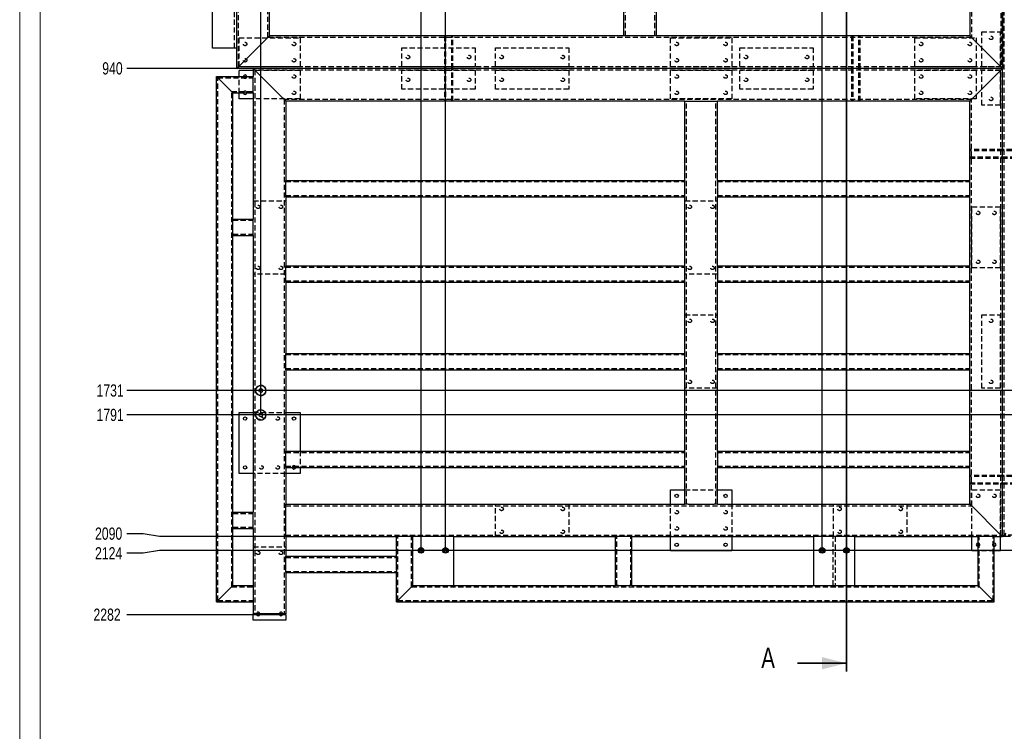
# Model space of a CAD drawing. Header units: millimetres. Extents: x 0 to 841, y 0 to 594.
# Tile 14 of 24: x 0 to 242, y 297 to 472. Entities that reach past the tile are written whole.
import ezdxf

# ---------------------------------------------------------------- set-up
doc = ezdxf.new("R2010")
doc.units = ezdxf.units.MM
doc.header["$PDSIZE"] = -1
doc.linetypes.add('HIDDEN', pattern=[1.905, 1.27, -0.635])
for name, color, linetype in [('COTES', 1, 'Continuous'), ('TRAIT-FINS', 9, 'Continuous'), ('TRAIT-TIRET', 2, 'HIDDEN')]:
    doc.layers.add(name, color=color, linetype=linetype)
doc.layers.add('TRAIT-FORT', color=4, linetype='Continuous', lineweight=25)
doc.styles.add('SLDTEXTSTYLE0', font='TXT', dxfattribs={"width": 0.75})
doc.dimstyles.new('SLDDIMSTYLE1', dxfattribs={"dimtxt": 3, "dimasz": 2, "dimexe": 0, "dimexo": 0.0625, "dimgap": 0.75, "dimtad": 0, "dimtih": 1, "dimtoh": 1, "dimdec": 0, "dimlfac": 10, "dimrnd": 1e-09, "dimzin": 12, "dimdsep": 46, "dimtxsty": 'SLDTEXTSTYLE0', "dimsah": 1, "dimcen": 0.09, "dimadec": 0, "dimazin": 3, "dimtfac": 1, "dimtdec": 0, "dimtofl": 0, "dimtmove": 0, "dimatfit": 3, "dimfxl": 1, "dimfrac": 2, "dimtolj": 1, "dimtzin": 12, "dimarcsym": 0})

# ---------------------------------------------------------------- blocks, each defined once
blk = doc.blocks.new('_D_1')
at = {"layer": 'COTES', "color": 0, "lineweight": -2, "transparency": 16777216}
blk.add_line((59.23, 374.63), (59.23, 573.17), dxfattribs=at)
at = {"layer": 'Defpoints', "color": 0, "transparency": 16777216}
for p in [(59.23, 573.17), (53.36, 553.69), (59.23, 374.57)]:
    blk.add_point(p, dxfattribs=at)
at = {"layer": 'COTES', "color": 0, "transparency": 16777216, "insert": (59.23, 575.8), "char_height": 3, "attachment_point": 5, "rotation": 90, "style": 'SLDTEXTSTYLE0'}
blk.add_mtext('\\A1;59', dxfattribs=at)
blk = doc.blocks.new('_D_2')
at = {"layer": 'COTES', "color": 0, "lineweight": -2, "transparency": 16777216}
blk.add_line((98.56, 341.38), (98.56, 573.17), dxfattribs=at)
at = {"layer": 'Defpoints', "color": 0, "transparency": 16777216}
for p in [(98.56, 573.17), (53.36, 553.69), (98.56, 341.32)]:
    blk.add_point(p, dxfattribs=at)
at = {"layer": 'COTES', "color": 0, "transparency": 16777216, "insert": (98.56, 576.92), "char_height": 3, "attachment_point": 5, "rotation": 90, "style": 'SLDTEXTSTYLE0'}
blk.add_mtext('\\A1;452', dxfattribs=at)
blk = doc.blocks.new('_D_3')
at = {"layer": 'COTES', "color": 0, "lineweight": -2, "transparency": 16777216}
blk.add_line((104.56, 341.38), (104.56, 573.17), dxfattribs=at)
at = {"layer": 'Defpoints', "color": 0, "transparency": 16777216}
for p in [(104.56, 573.17), (53.36, 553.69), (104.56, 341.32)]:
    blk.add_point(p, dxfattribs=at)
at = {"layer": 'COTES', "color": 0, "transparency": 16777216, "insert": (104.56, 576.55), "char_height": 3, "attachment_point": 5, "rotation": 90, "style": 'SLDTEXTSTYLE0'}
blk.add_mtext('\\A1;512', dxfattribs=at)
blk = doc.blocks.new('_D_4')
at = {"layer": 'COTES', "color": 0, "lineweight": -2, "transparency": 16777216}
blk.add_line((197.06, 341.38), (197.06, 573.17), dxfattribs=at)
at = {"layer": 'Defpoints', "color": 0, "transparency": 16777216}
for p in [(197.06, 573.17), (53.36, 553.69), (197.06, 341.32)]:
    blk.add_point(p, dxfattribs=at)
at = {"layer": 'COTES', "color": 0, "transparency": 16777216, "insert": (197.06, 577.67), "char_height": 3, "attachment_point": 5, "rotation": 90, "style": 'SLDTEXTSTYLE0'}
blk.add_mtext('\\A1;1437', dxfattribs=at)
blk = doc.blocks.new('_D_7')
at = {"layer": 'COTES', "color": 0, "lineweight": -2, "transparency": 16777216}
blk.add_line((302.81, 341.38), (302.81, 573.17), dxfattribs=at)
at = {"layer": 'Defpoints', "color": 0, "transparency": 16777216}
for p in [(302.81, 573.17), (53.36, 553.69), (302.81, 341.32)]:
    blk.add_point(p, dxfattribs=at)
at = {"layer": 'COTES', "color": 0, "transparency": 16777216, "insert": (302.81, 578.05), "char_height": 3, "attachment_point": 5, "rotation": 90, "style": 'SLDTEXTSTYLE0'}
blk.add_mtext('\\A1;2494', dxfattribs=at)
blk = doc.blocks.new('_D_8')
at = {"layer": 'COTES', "color": 0, "lineweight": -2, "transparency": 16777216}
blk.add_line((308.81, 341.38), (308.81, 573.17), dxfattribs=at)
at = {"layer": 'Defpoints', "color": 0, "transparency": 16777216}
for p in [(308.81, 573.17), (53.36, 553.69), (308.81, 341.32)]:
    blk.add_point(p, dxfattribs=at)
at = {"layer": 'COTES', "color": 0, "transparency": 16777216, "insert": (308.81, 578.05), "char_height": 3, "attachment_point": 5, "rotation": 90, "style": 'SLDTEXTSTYLE0'}
blk.add_mtext('\\A1;2554', dxfattribs=at)
blk = doc.blocks.new('_D_9')
at = {"layer": 'COTES', "color": 0, "lineweight": -2, "transparency": 16777216}
for p, q in [((361.55, 569.17), (361.55, 573.17)), ((362.31, 565.17), (361.55, 569.17)), ((362.31, 374.63), (362.31, 565.17))]:
    blk.add_line(p, q, dxfattribs=at)
at = {"layer": 'Defpoints', "color": 0, "transparency": 16777216}
for p in [(361.55, 573.17), (53.36, 553.69), (362.31, 374.57)]:
    blk.add_point(p, dxfattribs=at)
at = {"layer": 'COTES', "color": 0, "transparency": 16777216, "insert": (361.55, 577.86), "char_height": 3, "attachment_point": 5, "rotation": 90, "style": 'SLDTEXTSTYLE0'}
blk.add_mtext('\\A1;3089', dxfattribs=at)
blk = doc.blocks.new('_D_15')
at = {"layer": 'COTES', "color": 0, "lineweight": -2, "transparency": 16777216}
blk.add_line((53.3, 459.69), (26.34, 459.69), dxfattribs=at)
at = {"layer": 'Defpoints', "color": 0, "transparency": 16777216}
for p in [(57.36, 553.69), (26.34, 459.69), (53.36, 459.69)]:
    blk.add_point(p, dxfattribs=at)
at = {"layer": 'COTES', "color": 0, "transparency": 16777216, "insert": (22.78, 459.69), "char_height": 3, "attachment_point": 5, "style": 'SLDTEXTSTYLE0'}
blk.add_mtext('\\A1;940', dxfattribs=at)
blk = doc.blocks.new('_D_16')
at = {"layer": 'COTES', "color": 0, "lineweight": -2, "transparency": 16777216}
blk.add_line((362.25, 380.57), (26.34, 380.57), dxfattribs=at)
at = {"layer": 'Defpoints', "color": 0, "transparency": 16777216}
for p in [(57.36, 553.69), (26.34, 380.57), (362.31, 380.57)]:
    blk.add_point(p, dxfattribs=at)
at = {"layer": 'COTES', "color": 0, "transparency": 16777216, "insert": (22.21, 380.57), "char_height": 3, "attachment_point": 5, "style": 'SLDTEXTSTYLE0'}
blk.add_mtext('\\A1;1731', dxfattribs=at)
blk = doc.blocks.new('_D_17')
at = {"layer": 'COTES', "color": 0, "lineweight": -2, "transparency": 16777216}
blk.add_line((362.25, 374.57), (26.34, 374.57), dxfattribs=at)
at = {"layer": 'Defpoints', "color": 0, "transparency": 16777216}
for p in [(57.36, 553.69), (26.34, 374.57), (362.31, 374.57)]:
    blk.add_point(p, dxfattribs=at)
at = {"layer": 'COTES', "color": 0, "transparency": 16777216, "insert": (22.21, 374.57), "char_height": 3, "attachment_point": 5, "style": 'SLDTEXTSTYLE0'}
blk.add_mtext('\\A1;1791', dxfattribs=at)
blk = doc.blocks.new('_D_18')
at = {"layer": 'COTES', "color": 0, "lineweight": -2, "transparency": 16777216}
for p, q in [((30.34, 345.41), (26.34, 345.41)), ((34.34, 344.69), (30.34, 345.41)), ((65.3, 344.69), (34.34, 344.69))]:
    blk.add_line(p, q, dxfattribs=at)
at = {"layer": 'Defpoints', "color": 0, "transparency": 16777216}
for p in [(57.36, 553.69), (26.34, 345.41), (65.36, 344.69)]:
    blk.add_point(p, dxfattribs=at)
at = {"layer": 'COTES', "color": 0, "transparency": 16777216, "insert": (21.84, 345.41), "char_height": 3, "attachment_point": 5, "style": 'SLDTEXTSTYLE0'}
blk.add_mtext('\\A1;2090', dxfattribs=at)
blk = doc.blocks.new('_D_19')
at = {"layer": 'COTES', "color": 0, "lineweight": -2, "transparency": 16777216}
for p, q in [((34.34, 341.32), (30.34, 340.6)), ((308.75, 341.32), (34.34, 341.32)), ((30.34, 340.6), (26.34, 340.6))]:
    blk.add_line(p, q, dxfattribs=at)
at = {"layer": 'Defpoints', "color": 0, "transparency": 16777216}
for p in [(57.36, 553.69), (308.81, 341.32), (26.34, 340.6)]:
    blk.add_point(p, dxfattribs=at)
at = {"layer": 'COTES', "color": 0, "transparency": 16777216, "insert": (21.84, 340.6), "char_height": 3, "attachment_point": 5, "style": 'SLDTEXTSTYLE0'}
blk.add_mtext('\\A1;2124', dxfattribs=at)
blk = doc.blocks.new('_D_20')
at = {"layer": 'COTES', "color": 0, "lineweight": -2, "transparency": 16777216}
blk.add_line((57.3, 325.49), (26.34, 325.49), dxfattribs=at)
at = {"layer": 'Defpoints', "color": 0, "transparency": 16777216}
for p in [(57.36, 553.69), (26.34, 325.49), (57.36, 325.49)]:
    blk.add_point(p, dxfattribs=at)
at = {"layer": 'COTES', "color": 0, "transparency": 16777216, "insert": (21.46, 325.49), "char_height": 3, "attachment_point": 5, "style": 'SLDTEXTSTYLE0'}
blk.add_mtext('\\A1;2282', dxfattribs=at)

msp = doc.modelspace()

# ---------------------------------------------------------------- linework, layer by layer
at = {"lineweight": 18}
for p, q in [((0, 594), (0, 0)), ((5, 589), (5, 5))]:
    msp.add_line(p, q, dxfattribs=at)
at = {"lineweight": 35}
for p, q in [((203.06, 564.4), (203.06, 311.6)), ((191.06, 313.6), (203.06, 313.6))]:
    msp.add_line(p, q, dxfattribs=at)
msp.add_solid([(203.06, 313.6), (197.06, 315.1), (197.06, 312.1)], dxfattribs=at)
at = {"layer": 'TRAIT-FINS', "lineweight": 18}
for centre in [(59.23, 380.57), (59.23, 374.57), (98.56, 341.32), (104.56, 341.32), (197.06, 341.32), (203.06, 341.32)]:
    msp.add_arc(centre, 0.5, 255, 195, dxfattribs=at)
at = {"layer": 'TRAIT-FORT', "lineweight": 25}
for p, q in [((241.36, 553.69), (241.36, 459.69)), ((241.36, 344.69), (241.36, 553.69)), ((47.36, 464.69), (47.36, 549.69)), ((53.36, 464.69), (53.36, 549.69)), ((61.36, 467.69), (61.36, 485.69)), ((148.36, 467.69), (148.36, 485.69)), ((156.36, 467.69), (156.36, 485.69)), ((233.36, 485.69), (233.36, 467.69)), ((60.56, 466.89), (54.16, 460.49)), ((148.36, 467.69), (61.36, 467.69)), ((149.16, 467.69), (148.36, 467.69)), ((155.56, 467.69), (149.16, 467.69)), ((156.36, 467.69), (155.56, 467.69)), ((233.36, 467.69), (156.36, 467.69)), ((234.16, 466.89), (240.56, 460.49)), ((53.36, 464.69), (47.36, 464.69)), ((53.36, 459.69), (53.36, 464.69)), ((241.36, 459.69), (53.36, 459.69)), ((57.36, 459.69), (57.36, 457.69)), ((241.36, 459.69), (57.36, 459.69)), ((241.36, 344.69), (241.36, 459.69)), ((48.36, 328.69), (48.36, 457.69)), ((48.36, 457.69), (57.36, 457.69)), ((48.96, 457.09), (51.76, 454.29)), ((53.86, 457.69), (53.86, 459.19)), ((57.36, 459.19), (53.86, 459.19)), ((57.36, 457.09), (57.36, 457.69)), ((57.36, 454.29), (57.36, 457.09)), ((58.16, 458.89), (64.56, 452.49)), ((240.56, 458.89), (234.16, 452.49)), ((52.36, 422.69), (52.36, 453.69)), ((52.36, 453.69), (57.36, 453.69)), ((53.86, 452.19), (53.86, 453.69)), ((57.36, 452.19), (53.86, 452.19)), ((57.36, 453.69), (57.36, 454.29)), ((57.36, 453.69), (57.36, 422.69)), ((65.36, 451.69), (65.36, 432.19)), ((163.36, 451.69), (65.36, 451.69)), ((163.36, 432.19), (163.36, 451.69)), ((163.36, 451.69), (164.16, 451.69)), ((164.16, 451.69), (170.56, 451.69)), ((170.56, 451.69), (171.36, 451.69)), ((233.36, 451.69), (171.36, 451.69)), ((171.36, 432.19), (171.36, 451.69)), ((233.36, 432.19), (233.36, 451.69)), ((65.36, 432.19), (163.36, 432.19)), ((65.36, 431.59), (65.36, 432.19)), ((65.36, 428.79), (65.36, 431.59)), ((163.36, 431.59), (163.36, 432.19)), ((163.36, 428.79), (163.36, 431.59)), ((171.36, 432.19), (171.36, 431.59)), ((171.36, 432.19), (233.36, 432.19)), ((171.36, 431.59), (171.36, 428.79)), ((233.36, 431.59), (233.36, 432.19)), ((233.36, 428.79), (233.36, 431.59)), ((65.36, 428.19), (65.36, 428.79)), ((65.36, 428.19), (65.36, 411.19)), ((65.36, 428.19), (163.36, 428.19)), ((163.36, 428.19), (163.36, 428.79)), ((163.36, 411.19), (163.36, 428.19)), ((171.36, 428.79), (171.36, 428.19)), ((171.36, 428.19), (233.36, 428.19)), ((171.36, 411.19), (171.36, 428.19)), ((233.36, 428.19), (233.36, 428.79)), ((233.36, 411.19), (233.36, 428.19)), ((52.36, 422.69), (57.36, 422.69)), ((52.36, 422.09), (52.36, 422.69)), ((52.36, 419.29), (52.36, 422.09)), ((57.36, 422.09), (57.36, 422.69)), ((57.36, 419.29), (57.36, 422.09)), ((52.36, 418.69), (52.36, 419.29)), ((52.36, 350.69), (52.36, 418.69)), ((52.36, 418.69), (57.36, 418.69)), ((57.36, 418.69), (57.36, 419.29)), ((57.36, 418.69), (57.36, 350.69)), ((65.36, 411.19), (163.36, 411.19)), ((65.36, 410.59), (65.36, 411.19)), ((163.36, 410.59), (163.36, 411.19)), ((171.36, 411.19), (233.36, 411.19)), ((171.36, 411.19), (171.36, 410.59)), ((233.36, 410.59), (233.36, 411.19)), ((65.36, 407.79), (65.36, 410.59)), ((163.36, 407.79), (163.36, 410.59)), ((171.36, 410.59), (171.36, 407.79)), ((233.36, 407.79), (233.36, 410.59)), ((65.36, 407.19), (65.36, 407.79)), ((65.36, 407.19), (65.36, 389.69)), ((65.36, 407.19), (163.36, 407.19)), ((163.36, 407.19), (163.36, 407.79)), ((163.36, 389.69), (163.36, 407.19)), ((171.36, 407.79), (171.36, 407.19)), ((171.36, 407.19), (233.36, 407.19)), ((171.36, 389.69), (171.36, 407.19)), ((233.36, 407.19), (233.36, 407.79)), ((233.36, 389.69), (233.36, 407.19)), ((65.36, 389.69), (163.36, 389.69)), ((65.36, 389.09), (65.36, 389.69)), ((163.36, 389.09), (163.36, 389.69)), ((171.36, 389.69), (233.36, 389.69)), ((171.36, 389.69), (171.36, 389.09)), ((233.36, 389.09), (233.36, 389.69)), ((65.36, 386.29), (65.36, 389.09)), ((163.36, 386.29), (163.36, 389.09)), ((171.36, 389.09), (171.36, 386.29)), ((233.36, 386.29), (233.36, 389.09)), ((65.36, 385.69), (65.36, 386.29)), ((65.36, 385.69), (65.36, 365.69)), ((65.36, 385.69), (163.36, 385.69)), ((163.36, 385.69), (163.36, 386.29)), ((163.36, 365.69), (163.36, 385.69)), ((171.36, 386.29), (171.36, 385.69)), ((171.36, 385.69), (233.36, 385.69)), ((171.36, 365.69), (171.36, 385.69)), ((233.36, 385.69), (233.36, 386.29)), ((233.36, 365.69), (233.36, 385.69)), ((53.86, 360.19), (53.86, 375.19)), ((53.86, 375.19), (57.36, 375.19)), ((65.36, 375.19), (68.86, 375.19)), ((68.86, 375.19), (68.86, 365.69)), ((65.36, 365.69), (163.36, 365.69)), ((65.36, 365.09), (65.36, 365.69)), ((163.36, 365.09), (163.36, 365.69)), ((171.36, 365.69), (171.36, 365.09)), ((171.36, 365.69), (233.36, 365.69)), ((233.36, 365.09), (233.36, 365.69)), ((65.36, 362.29), (65.36, 365.09)), ((163.36, 362.29), (163.36, 365.09)), ((171.36, 365.09), (171.36, 362.29)), ((233.36, 362.29), (233.36, 365.09)), ((65.36, 361.69), (65.36, 362.29)), ((65.36, 361.69), (163.36, 361.69)), ((65.36, 361.69), (65.36, 352.69)), ((68.86, 361.69), (68.86, 360.19)), ((163.36, 361.69), (163.36, 362.29)), ((163.36, 352.69), (163.36, 361.69)), ((171.36, 362.29), (171.36, 361.69)), ((171.36, 361.69), (233.36, 361.69)), ((171.36, 352.69), (171.36, 361.69)), ((233.36, 361.69), (233.36, 362.29)), ((233.36, 352.69), (233.36, 361.69)), ((57.36, 360.19), (53.86, 360.19)), ((68.86, 360.19), (65.36, 360.19)), ((159.86, 352.69), (159.86, 356.19)), ((159.86, 356.19), (163.36, 356.19)), ((171.36, 356.19), (174.86, 356.19)), ((174.86, 356.19), (174.86, 352.69)), ((52.36, 350.69), (57.36, 350.69)), ((52.36, 350.09), (52.36, 350.69)), ((57.36, 350.09), (57.36, 350.69)), ((65.36, 352.69), (163.36, 352.69)), ((65.36, 351.89), (65.36, 352.69)), ((65.36, 345.49), (65.36, 351.89)), ((164.16, 352.69), (163.36, 352.69)), ((164.16, 352.69), (170.56, 352.69)), ((171.36, 352.69), (170.56, 352.69)), ((171.36, 352.69), (233.36, 352.69)), ((240.56, 345.49), (234.16, 351.89)), ((52.36, 347.29), (52.36, 350.09)), ((57.36, 347.29), (57.36, 350.09)), ((52.36, 346.69), (52.36, 347.29)), ((52.36, 332.69), (52.36, 346.69)), ((52.36, 346.69), (57.36, 346.69)), ((57.36, 346.69), (57.36, 347.29)), ((57.36, 346.69), (57.36, 332.69)), ((65.36, 344.69), (65.36, 345.49)), ((65.36, 344.69), (65.36, 339.86)), ((65.36, 344.69), (92.56, 344.69)), ((92.56, 339.86), (92.56, 344.69)), ((93.16, 344.69), (92.56, 344.69)), ((95.96, 344.69), (93.16, 344.69)), ((96.56, 344.69), (95.96, 344.69)), ((96.56, 332.69), (96.56, 344.69)), ((106.56, 344.69), (96.56, 344.69)), ((106.56, 344.69), (106.56, 332.69)), ((106.56, 344.69), (146.36, 344.69)), ((146.36, 332.69), (146.36, 344.69)), ((146.96, 344.69), (146.36, 344.69)), ((149.76, 344.69), (146.96, 344.69)), ((150.36, 344.69), (149.76, 344.69)), ((150.36, 332.69), (150.36, 344.69)), ((150.36, 344.69), (195.06, 344.69)), ((159.86, 341.19), (159.86, 344.69)), ((174.86, 344.69), (174.86, 341.19)), ((205.06, 344.69), (195.06, 344.69)), ((195.06, 332.69), (195.06, 344.69)), ((205.06, 344.69), (205.06, 332.69)), ((205.06, 344.69), (235.36, 344.69)), ((233.86, 341.19), (233.86, 344.69)), ((235.36, 332.69), (235.36, 344.69)), ((235.96, 344.69), (235.36, 344.69)), ((238.76, 344.69), (235.96, 344.69)), ((239.36, 344.69), (238.76, 344.69)), ((239.36, 328.69), (239.36, 344.69)), ((239.36, 344.69), (241.36, 344.69)), ((240.86, 341.19), (240.86, 344.69)), ((243.36, 344.69), (241.36, 344.69)), ((174.86, 341.19), (159.86, 341.19)), ((235.36, 341.19), (233.86, 341.19)), ((240.86, 341.19), (239.36, 341.19)), ((65.36, 339.26), (65.36, 339.86)), ((65.36, 339.86), (92.56, 339.86)), ((65.36, 336.46), (65.36, 339.26)), ((92.56, 339.86), (92.56, 339.26)), ((92.56, 336.46), (92.56, 339.26)), ((65.36, 335.86), (65.36, 336.46)), ((92.56, 336.46), (92.56, 335.86)), ((65.36, 335.86), (65.36, 325.69)), ((65.36, 335.86), (92.56, 335.86)), ((92.56, 328.69), (92.56, 335.86)), ((48.96, 329.29), (51.76, 332.09)), ((52.36, 332.69), (57.36, 332.69)), ((57.36, 332.69), (57.36, 332.09)), ((57.36, 332.09), (57.36, 329.29)), ((95.96, 332.09), (93.16, 329.29)), ((96.56, 332.69), (106.56, 332.69)), ((106.56, 332.69), (146.36, 332.69)), ((146.96, 332.69), (146.36, 332.69)), ((146.96, 332.69), (149.76, 332.69)), ((150.36, 332.69), (149.76, 332.69)), ((150.36, 332.69), (195.06, 332.69)), ((195.06, 332.69), (205.06, 332.69)), ((205.06, 332.69), (235.36, 332.69)), ((238.76, 329.29), (235.96, 332.09)), ((57.36, 329.29), (57.36, 328.69)), ((48.36, 328.69), (57.36, 328.69)), ((57.36, 328.69), (57.36, 325.69)), ((92.56, 328.69), (239.36, 328.69)), ((57.36, 325.49), (57.36, 325.69)), ((58.16, 325.69), (57.36, 325.69)), ((58.16, 325.49), (57.36, 325.49)), ((57.36, 324.19), (57.36, 325.49)), ((65.36, 324.19), (57.36, 324.19)), ((64.56, 325.69), (58.16, 325.69)), ((64.56, 325.49), (58.16, 325.49)), ((65.36, 325.69), (64.56, 325.69)), ((65.36, 325.49), (64.56, 325.49)), ((65.36, 325.49), (65.36, 325.69)), ((65.36, 325.49), (65.36, 324.19))]:
    msp.add_line(p, q, dxfattribs=at)
at = {"layer": 'TRAIT-FORT', "lineweight": 25, "flags": 128}
for points in [[(61.36, 467.69), (61.35, 467.68), (61.3, 467.63), (61.23, 467.56), (61.13, 467.46), (61.01, 467.34), (60.87, 467.2), (60.72, 467.05), (60.56, 466.89)], [(60.56, 466.89), (60.72, 467.05), (60.87, 467.2), (61.01, 467.34), (61.13, 467.46), (61.23, 467.56), (61.3, 467.63), (61.35, 467.68), (61.36, 467.69)], [(233.36, 467.69), (233.37, 467.68), (233.41, 467.64), (233.47, 467.58), (233.55, 467.5), (233.65, 467.41), (233.76, 467.29), (233.89, 467.17), (234.02, 467.03), (234.16, 466.89)], [(234.16, 466.89), (234.02, 467.03), (233.89, 467.17), (233.76, 467.29), (233.65, 467.41), (233.55, 467.5), (233.47, 467.58), (233.41, 467.64), (233.37, 467.68), (233.36, 467.69)], [(53.36, 459.69), (53.38, 459.71), (53.42, 459.75), (53.5, 459.83), (53.6, 459.93), (53.72, 460.05), (53.85, 460.19), (54.01, 460.34), (54.16, 460.49)], [(57.36, 459.69), (57.38, 459.68), (57.42, 459.63), (57.5, 459.56), (57.6, 459.46), (57.72, 459.34), (57.85, 459.2), (58, 459.05), (58.16, 458.89)], [(58.16, 458.89), (58, 459.05), (57.85, 459.2), (57.72, 459.34), (57.6, 459.46), (57.5, 459.56), (57.42, 459.63), (57.38, 459.68), (57.36, 459.69)], [(240.56, 460.49), (240.72, 460.34), (240.87, 460.19), (241.01, 460.05), (241.13, 459.93), (241.23, 459.83), (241.3, 459.75), (241.35, 459.71), (241.36, 459.69)], [(241.36, 459.69), (241.35, 459.71), (241.3, 459.75), (241.23, 459.83), (241.13, 459.93), (241.01, 460.05), (240.87, 460.19), (240.72, 460.34), (240.56, 460.49)], [(241.36, 459.69), (241.35, 459.68), (241.3, 459.63), (241.23, 459.56), (241.13, 459.46), (241.01, 459.34), (240.87, 459.2), (240.72, 459.05), (240.56, 458.89)], [(240.56, 458.89), (240.72, 459.05), (240.87, 459.2), (241.01, 459.34), (241.13, 459.46), (241.23, 459.56), (241.3, 459.63), (241.35, 459.68), (241.36, 459.69)], [(48.36, 457.69), (48.37, 457.68), (48.4, 457.66), (48.44, 457.61), (48.5, 457.55), (48.58, 457.48), (48.66, 457.39), (48.76, 457.3), (48.86, 457.2), (48.96, 457.09)], [(48.36, 457.69), (48.37, 457.68), (48.4, 457.66), (48.44, 457.61), (48.5, 457.55), (48.58, 457.48), (48.66, 457.39), (48.76, 457.3), (48.86, 457.2), (48.96, 457.09)], [(51.76, 454.29), (51.87, 454.19), (51.97, 454.09), (52.06, 453.99), (52.15, 453.91), (52.22, 453.83), (52.28, 453.77), (52.32, 453.73), (52.35, 453.7), (52.36, 453.69)], [(51.76, 454.29), (51.88, 454.18), (51.99, 454.06), (52.09, 453.96), (52.19, 453.87), (52.26, 453.79), (52.32, 453.74), (52.35, 453.7), (52.36, 453.69)], [(64.56, 452.49), (64.72, 452.34), (64.87, 452.19), (65.01, 452.05), (65.13, 451.93), (65.23, 451.83), (65.3, 451.75), (65.35, 451.71), (65.36, 451.69)], [(65.36, 451.69), (65.35, 451.7), (65.31, 451.74), (65.25, 451.8), (65.17, 451.88), (65.08, 451.98), (64.96, 452.09), (64.83, 452.22), (64.7, 452.35), (64.56, 452.49)], [(234.16, 452.49), (234, 452.34), (233.86, 452.19), (233.72, 452.05), (233.6, 451.93), (233.5, 451.83), (233.42, 451.75), (233.38, 451.71), (233.36, 451.69)], [(233.36, 451.69), (233.37, 451.7), (233.41, 451.74), (233.47, 451.8), (233.55, 451.88), (233.65, 451.98), (233.76, 452.09), (233.89, 452.22), (234.02, 452.35), (234.16, 452.49)], [(234.16, 351.89), (234.02, 352.03), (233.89, 352.17), (233.76, 352.29), (233.65, 352.41), (233.55, 352.5), (233.47, 352.58), (233.41, 352.64), (233.37, 352.68), (233.36, 352.69)], [(241.36, 344.69), (241.35, 344.71), (241.3, 344.75), (241.23, 344.83), (241.13, 344.93), (241.01, 345.05), (240.87, 345.19), (240.72, 345.34), (240.56, 345.49)], [(240.56, 345.49), (240.72, 345.34), (240.87, 345.19), (241.01, 345.05), (241.13, 344.93), (241.23, 344.83), (241.3, 344.75), (241.35, 344.71), (241.36, 344.69)], [(242.16, 345.49), (242.02, 345.35), (241.89, 345.22), (241.76, 345.09), (241.65, 344.98), (241.55, 344.88), (241.47, 344.8), (241.41, 344.74), (241.37, 344.7), (241.36, 344.69)], [(51.76, 332.09), (51.87, 332.2), (51.97, 332.3), (52.06, 332.39), (52.15, 332.48), (52.22, 332.55), (52.28, 332.61), (52.32, 332.66), (52.35, 332.68), (52.36, 332.69)], [(51.76, 332.09), (51.87, 332.2), (51.97, 332.3), (52.06, 332.39), (52.15, 332.48), (52.22, 332.55), (52.28, 332.61), (52.32, 332.66), (52.35, 332.68), (52.36, 332.69)], [(96.56, 332.69), (96.55, 332.68), (96.52, 332.66), (96.48, 332.61), (96.42, 332.55), (96.35, 332.48), (96.26, 332.39), (96.17, 332.3), (96.07, 332.2), (95.96, 332.09)], [(235.96, 332.09), (235.86, 332.2), (235.76, 332.3), (235.66, 332.39), (235.58, 332.48), (235.5, 332.55), (235.44, 332.61), (235.4, 332.66), (235.37, 332.68), (235.36, 332.69)], [(235.96, 332.09), (235.86, 332.2), (235.76, 332.3), (235.66, 332.39), (235.58, 332.48), (235.5, 332.55), (235.44, 332.61), (235.4, 332.66), (235.37, 332.68), (235.36, 332.69)], [(48.36, 328.69), (48.37, 328.7), (48.41, 328.74), (48.46, 328.79), (48.54, 328.87), (48.63, 328.96), (48.73, 329.06), (48.84, 329.18), (48.96, 329.29)], [(48.36, 328.69), (48.37, 328.7), (48.4, 328.73), (48.44, 328.77), (48.5, 328.83), (48.58, 328.91), (48.66, 328.99), (48.76, 329.09), (48.86, 329.19), (48.96, 329.29)], [(93.16, 329.29), (93.04, 329.18), (92.93, 329.06), (92.83, 328.96), (92.74, 328.87), (92.66, 328.79), (92.61, 328.74), (92.57, 328.7), (92.56, 328.69)], [(93.16, 329.29), (93.06, 329.19), (92.96, 329.09), (92.86, 328.99), (92.78, 328.91), (92.7, 328.83), (92.64, 328.77), (92.6, 328.73), (92.57, 328.7), (92.56, 328.69)], [(239.36, 328.69), (239.35, 328.7), (239.32, 328.73), (239.28, 328.77), (239.22, 328.83), (239.15, 328.91), (239.06, 328.99), (238.97, 329.09), (238.87, 329.19), (238.76, 329.29)], [(239.36, 328.69), (239.35, 328.7), (239.32, 328.73), (239.28, 328.77), (239.22, 328.83), (239.15, 328.91), (239.06, 328.99), (238.97, 329.09), (238.87, 329.19), (238.76, 329.29)]]:
    msp.add_lwpolyline(points, dxfattribs=at)
at = {"layer": 'TRAIT-FORT', "lineweight": 25}
for centre, radius in [((59.23, 380.57), 1.25), ((59.23, 380.57), 0.425), ((59.23, 374.57), 1.25), ((59.23, 374.57), 0.425), ((55.36, 373.69), 0.425), ((67.36, 373.69), 0.425), ((55.36, 361.69), 0.425), ((161.36, 354.69), 0.425), ((173.36, 354.69), 0.425), ((98.56, 341.32), 0.7), ((98.56, 341.32), 0.425), ((104.56, 341.32), 0.7), ((104.56, 341.32), 0.425), ((161.36, 342.69), 0.425), ((173.36, 342.69), 0.425), ((197.06, 341.32), 0.7), ((197.06, 341.32), 0.425), ((203.06, 341.32), 0.7), ((203.06, 341.32), 0.425)]:
    msp.add_circle(centre, radius, dxfattribs=at)
for centre, radius, start, end in [((-299.19, 813.02), 499.14, 314.9368, 315.0666), ((55.36, 457.69), 0.425, 90, 180), ((55.36, 457.69), 0.425, 0, 90), ((55.36, 453.69), 0.425, 180, 0), ((59.23, 380.57), 1.25, 211.4524, 148.5476), ((59.23, 374.57), 1.25, 211.4524, 148.5476), ((67.36, 361.69), 0.425, 180, 0), ((354.09, 472.62), 170.17, 224.8096, 225.1904), ((160.53, 426.35), 114.9, 314.7076, 315.2719), ((235.36, 342.69), 0.425, 90, 270), ((239.36, 342.69), 0.425, 270, 90), ((-136.65, 565.34), 329.41, 314.9217, 315.0692), ((58.56, 325.69), 0.425, 208.0725, 331.9275), ((64.16, 325.69), 0.425, 208.0725, 331.9275)]:
    msp.add_arc(centre, radius, start, end, dxfattribs=at)
for points, knots in [([(58.16, 379.92), (58.13, 379.98), (58.06, 380.1), (58, 380.29), (57.97, 380.5), (57.98, 380.71), (58.02, 380.91), (58.08, 381.08), (58.14, 381.18), (58.16, 381.22)], [0, 0, 0, 0, 0.148353, 0.296775, 0.448514, 0.600262, 0.750709, 0.901125, 1, 1, 1, 1]), ([(58.16, 373.92), (58.13, 373.98), (58.06, 374.1), (58, 374.29), (57.97, 374.5), (57.98, 374.71), (58.02, 374.91), (58.08, 375.08), (58.14, 375.18), (58.16, 375.22)], [0, 0, 0, 0, 0.1482997, 0.2967307, 0.4484795, 0.6003064, 0.750694, 0.9011188, 1, 1, 1, 1])]:
    msp.add_open_spline(points, degree=3, knots=knots, dxfattribs=at)
at = {"layer": 'TRAIT-TIRET'}
for p, q in [((53.76, 460.09), (53.76, 553.29)), ((240.96, 553.29), (240.96, 460.09)), ((241.76, 345.09), (241.76, 553.29)), ((52.76, 464.69), (52.76, 549.69)), ((60.96, 467.29), (60.96, 546.09)), ((148.76, 467.69), (148.76, 545.69)), ((155.96, 467.69), (155.96, 545.69)), ((233.76, 546.09), (233.76, 467.29)), ((53.86, 460.19), (53.86, 467.19)), ((53.86, 467.19), (68.86, 467.19)), ((233.76, 467.29), (60.96, 467.29)), ((68.86, 467.19), (68.86, 460.19)), ((104.31, 467.69), (104.31, 459.69)), ((104.31, 467.69), (104.31, 467.29)), ((104.61, 467.69), (104.61, 459.69)), ((106.11, 459.69), (106.11, 467.69)), ((106.41, 459.69), (106.41, 467.69)), ((106.41, 467.29), (106.41, 467.69)), ((159.86, 467.19), (174.86, 467.19)), ((159.86, 460.19), (159.86, 467.19)), ((174.86, 467.19), (174.86, 460.19)), ((204.31, 467.69), (204.31, 459.69)), ((204.31, 467.69), (204.31, 467.29)), ((204.61, 467.69), (204.61, 459.69)), ((206.11, 459.69), (206.11, 467.69)), ((206.41, 459.69), (206.41, 467.69)), ((206.41, 467.29), (206.41, 467.69)), ((219.86, 467.19), (234.86, 467.19)), ((219.86, 460.19), (219.86, 467.19)), ((234.86, 467.19), (234.86, 460.19)), ((236.26, 460.19), (236.26, 468.69)), ((236.26, 468.69), (240.86, 468.69)), ((240.86, 460.19), (240.86, 468.69)), ((93.86, 460.19), (93.86, 464.79)), ((93.86, 464.79), (111.86, 464.79)), ((111.86, 464.79), (111.86, 460.19)), ((116.86, 460.19), (116.86, 464.79)), ((116.86, 464.79), (134.86, 464.79)), ((134.86, 464.79), (134.86, 460.19)), ((176.86, 464.79), (194.86, 464.79)), ((176.86, 460.19), (176.86, 464.79)), ((194.86, 464.79), (194.86, 460.19)), ((240.96, 460.09), (53.76, 460.09)), ((53.86, 460.19), (68.86, 460.19)), ((93.86, 460.19), (111.86, 460.19)), ((104.31, 460.09), (104.31, 459.69)), ((104.31, 459.69), (104.31, 451.69)), ((104.31, 459.69), (104.31, 459.29)), ((104.61, 459.69), (104.61, 451.69)), ((106.11, 451.69), (106.11, 459.69)), ((106.41, 459.69), (106.41, 460.09)), ((106.41, 451.69), (106.41, 459.69)), ((106.41, 459.29), (106.41, 459.69)), ((116.86, 460.19), (134.86, 460.19)), ((159.86, 460.19), (174.86, 460.19)), ((176.86, 460.19), (194.86, 460.19)), ((204.31, 460.09), (204.31, 459.69)), ((204.31, 459.69), (204.31, 451.69)), ((204.31, 459.69), (204.31, 459.29)), ((204.61, 459.69), (204.61, 451.69)), ((206.11, 451.69), (206.11, 459.69)), ((206.41, 459.69), (206.41, 460.09)), ((206.41, 451.69), (206.41, 459.69)), ((206.41, 459.29), (206.41, 459.69)), ((219.86, 460.19), (234.86, 460.19)), ((236.26, 460.19), (240.86, 460.19)), ((48.66, 328.99), (48.66, 457.39)), ((48.66, 457.39), (57.36, 457.39)), ((53.86, 453.69), (53.86, 457.69)), ((68.86, 459.19), (57.36, 459.19)), ((57.76, 459.29), (57.76, 325.69)), ((240.96, 459.29), (57.76, 459.29)), ((68.86, 459.19), (68.86, 452.19)), ((93.86, 454.59), (93.86, 459.19)), ((111.86, 459.19), (93.86, 459.19)), ((111.86, 459.19), (111.86, 454.59)), ((134.86, 459.19), (116.86, 459.19)), ((116.86, 454.59), (116.86, 459.19)), ((134.86, 459.19), (134.86, 454.59)), ((159.86, 452.19), (159.86, 459.19)), ((174.86, 459.19), (159.86, 459.19)), ((174.86, 459.19), (174.86, 452.19)), ((176.86, 454.59), (176.86, 459.19)), ((194.86, 459.19), (176.86, 459.19)), ((194.86, 459.19), (194.86, 454.59)), ((219.86, 452.19), (219.86, 459.19)), ((234.86, 459.19), (219.86, 459.19)), ((234.86, 459.19), (234.86, 452.19)), ((236.26, 450.69), (236.26, 459.19)), ((240.86, 459.19), (236.26, 459.19)), ((240.86, 450.69), (240.86, 459.19)), ((240.96, 345.09), (240.96, 459.29)), ((52.06, 332.39), (52.06, 453.99)), ((52.06, 453.99), (57.36, 453.99)), ((68.86, 452.19), (57.36, 452.19)), ((111.86, 454.59), (93.86, 454.59)), ((134.86, 454.59), (116.86, 454.59)), ((174.86, 452.19), (159.86, 452.19)), ((194.86, 454.59), (176.86, 454.59)), ((234.86, 452.19), (219.86, 452.19)), ((64.96, 452.09), (64.96, 325.69)), ((233.76, 452.09), (64.96, 452.09)), ((104.31, 452.09), (104.31, 451.69)), ((106.41, 451.69), (106.41, 452.09)), ((163.76, 352.69), (163.76, 451.69)), ((170.96, 352.69), (170.96, 451.69)), ((204.31, 452.09), (204.31, 451.69)), ((206.41, 451.69), (206.41, 452.09)), ((233.76, 352.29), (233.76, 452.09)), ((240.86, 450.69), (236.26, 450.69)), ((241.36, 439.74), (233.36, 439.74)), ((233.76, 439.74), (233.36, 439.74)), ((241.36, 439.44), (233.36, 439.44)), ((233.36, 437.94), (241.36, 437.94)), ((241.36, 439.74), (240.96, 439.74)), ((249.36, 439.74), (241.36, 439.74)), ((241.76, 439.74), (241.36, 439.74)), ((249.36, 439.44), (241.36, 439.44)), ((241.36, 437.94), (249.36, 437.94)), ((233.36, 437.64), (241.36, 437.64)), ((233.36, 437.64), (233.76, 437.64)), ((240.96, 437.64), (241.36, 437.64)), ((241.36, 437.64), (249.36, 437.64)), ((241.36, 437.64), (241.76, 437.64)), ((65.36, 431.89), (163.36, 431.89)), ((171.36, 431.89), (233.36, 431.89)), ((65.36, 428.49), (163.36, 428.49)), ((171.36, 428.49), (233.36, 428.49)), ((57.36, 427.19), (65.36, 427.19)), ((163.36, 427.19), (171.36, 427.19)), ((233.86, 425.69), (240.86, 425.69)), ((233.86, 410.69), (233.86, 425.69)), ((240.86, 410.69), (240.86, 425.69)), ((52.36, 422.39), (57.36, 422.39)), ((52.36, 418.99), (57.36, 418.99)), ((65.36, 409.19), (57.36, 409.19)), ((65.36, 410.89), (163.36, 410.89)), ((171.36, 409.19), (163.36, 409.19)), ((171.36, 410.89), (233.36, 410.89)), ((240.86, 410.69), (233.86, 410.69)), ((65.36, 407.49), (163.36, 407.49)), ((171.36, 407.49), (233.36, 407.49)), ((163.36, 399.19), (171.36, 399.19)), ((236.26, 399.19), (240.86, 399.19)), ((236.26, 381.19), (236.26, 399.19)), ((240.86, 381.19), (240.86, 399.19)), ((65.36, 389.39), (163.36, 389.39)), ((171.36, 389.39), (233.36, 389.39)), ((65.36, 385.99), (163.36, 385.99)), ((171.36, 385.99), (233.36, 385.99)), ((171.36, 381.19), (163.36, 381.19)), ((240.86, 381.19), (236.26, 381.19)), ((57.36, 375.19), (65.36, 375.19)), ((65.36, 365.39), (163.36, 365.39)), ((68.86, 365.69), (68.86, 361.69)), ((171.36, 365.39), (233.36, 365.39)), ((65.36, 361.99), (163.36, 361.99)), ((171.36, 361.99), (233.36, 361.99)), ((65.36, 360.19), (57.36, 360.19)), ((241.36, 359.74), (233.36, 359.74)), ((233.76, 359.74), (233.36, 359.74)), ((241.36, 359.44), (233.36, 359.44)), ((233.36, 357.94), (241.36, 357.94)), ((241.36, 359.74), (240.96, 359.74)), ((249.36, 359.74), (241.36, 359.74)), ((241.76, 359.74), (241.36, 359.74)), ((249.36, 359.44), (241.36, 359.44)), ((241.36, 357.94), (249.36, 357.94)), ((163.36, 356.19), (171.36, 356.19)), ((233.36, 357.64), (241.36, 357.64)), ((233.36, 357.64), (233.76, 357.64)), ((233.86, 356.19), (240.86, 356.19)), ((233.86, 344.69), (233.86, 356.19)), ((240.86, 344.69), (240.86, 356.19)), ((240.96, 357.64), (241.36, 357.64)), ((241.36, 357.64), (249.36, 357.64)), ((241.36, 357.64), (241.76, 357.64)), ((65.36, 352.29), (233.76, 352.29)), ((116.86, 344.69), (116.86, 352.69)), ((134.86, 352.69), (134.86, 344.69)), ((159.86, 344.69), (159.86, 352.69)), ((174.86, 352.69), (174.86, 344.69)), ((199.86, 344.69), (199.86, 352.69)), ((217.86, 352.69), (217.86, 344.69)), ((52.36, 350.39), (57.36, 350.39)), ((52.36, 346.99), (57.36, 346.99)), ((65.36, 345.09), (240.96, 345.09)), ((92.86, 328.99), (92.86, 344.69)), ((96.26, 332.39), (96.26, 344.69)), ((96.56, 332.69), (96.56, 344.69)), ((146.66, 332.69), (146.66, 344.69)), ((150.06, 332.69), (150.06, 344.69)), ((199.81, 332.69), (199.81, 344.69)), ((200.31, 344.69), (200.31, 332.69)), ((235.66, 332.39), (235.66, 344.69)), ((239.06, 328.99), (239.06, 344.69)), ((358.36, 345.09), (241.76, 345.09)), ((57.36, 342.19), (65.36, 342.19)), ((239.36, 341.19), (235.36, 341.19)), ((65.36, 339.56), (92.56, 339.56)), ((65.36, 336.16), (92.56, 336.16)), ((52.06, 332.39), (57.36, 332.39)), ((96.26, 332.39), (235.66, 332.39)), ((48.66, 328.99), (57.36, 328.99)), ((92.86, 328.99), (239.06, 328.99))]:
    msp.add_line(p, q, dxfattribs=at)
at = {"layer": 'TRAIT-TIRET', "flags": 128}
for points in [[(58.19, 325.49), (58.16, 325.57), (58.14, 325.69)], [(63.79, 325.49), (63.75, 325.57), (63.74, 325.69)]]:
    msp.add_lwpolyline(points, dxfattribs=at)
at = {"layer": 'TRAIT-TIRET'}
for centre in [(238.56, 467.19), (55.36, 465.69), (67.36, 465.69), (161.36, 465.69), (173.36, 465.69), (221.36, 465.69), (233.36, 465.69), (55.36, 461.69), (67.36, 461.69), (95.36, 462.49), (110.36, 462.49), (118.36, 462.49), (133.36, 462.49), (161.36, 461.69), (173.36, 461.69), (178.36, 462.49), (193.36, 462.49), (221.36, 461.69), (233.36, 461.69), (67.36, 457.69), (95.36, 456.89), (110.36, 456.89), (118.36, 456.89), (133.36, 456.89), (161.36, 457.69), (173.36, 457.69), (178.36, 456.89), (193.36, 456.89), (221.36, 457.69), (233.36, 457.69), (67.36, 453.69), (161.36, 453.69), (173.36, 453.69), (221.36, 453.69), (233.36, 453.69), (238.56, 452.19), (58.56, 425.69), (64.16, 425.69), (164.56, 425.69), (170.16, 425.69), (235.36, 424.19), (239.36, 424.19), (58.56, 410.69), (64.16, 410.69), (164.56, 410.69), (170.16, 410.69), (235.36, 412.19), (239.36, 412.19), (164.56, 397.69), (170.16, 397.69), (238.56, 397.69), (164.56, 382.69), (170.16, 382.69), (238.56, 382.69), (59.36, 373.69), (63.36, 373.69), (59.36, 361.69), (63.36, 361.69), (235.36, 354.69), (239.36, 354.69), (118.36, 351.49), (133.36, 351.49), (161.36, 350.69), (173.36, 350.69), (201.36, 351.49), (216.36, 351.49), (118.36, 345.89), (133.36, 345.89), (161.36, 346.69), (173.36, 346.69), (201.36, 345.89), (216.36, 345.89), (58.56, 340.69), (64.16, 340.69)]:
    msp.add_circle(centre, 0.425, dxfattribs=at)
for centre, start, end in [((55.36, 457.69), 180, 0), ((55.36, 453.69), 90, 180), ((55.36, 453.69), 0, 90), ((67.36, 361.69), 90, 180), ((67.36, 361.69), 0, 90), ((235.36, 342.69), 270, 90), ((239.36, 342.69), 90, 270), ((58.56, 325.69), 331.9275, 180), ((64.16, 325.69), 331.9275, 180)]:
    msp.add_arc(centre, 0.425, start, end, dxfattribs=at)

# ---------------------------------------------------------------- texts
at = {"insert": (182.13, 317.41), "char_height": 5, "attachment_point": 1, "style": 'SLDTEXTSTYLE0'}
msp.add_mtext('A', dxfattribs=at)

# ---------------------------------------------------------------- dimensions: what is measured, and where the dimension line sits
at = {"layer": 'COTES'}
for feature_location, offset, dtype, origin, picture, middle in [((302.81096, 341.31892), (0, 231.85223), 1, (53.36097, 553.69208), '_D_7', (302.81096, 578.04615)), ((308.81096, 341.31892), (0, 231.85223), 1, (53.36097, 553.69208), '_D_8', (308.81096, 578.04615)), ((362.31096, 374.56892), (-0.76012, 198.60223), 1, (53.36097, 553.69208), '_D_9', (361.55084, 577.85865)), ((197.06, 341.32), (0, 231.85), 1, (53.36, 553.69), '_D_4', (197.06, 577.67)), ((98.56, 341.32), (0, 231.85), 1, (53.36, 553.69), '_D_2', (98.56, 576.92)), ((104.56, 341.32), (0, 231.85), 1, (53.36, 553.69), '_D_3', (104.56, 576.55)), ((59.23, 374.57), (0, 198.6), 1, (53.36, 553.69), '_D_1', (59.23, 575.8)), ((57.36, 325.49), (-31.02, 0), 0, (57.36, 553.69), '_D_20', (21.46, 325.49)), ((65.36, 344.69), (-39.02, 0.72), 0, (57.36, 553.69), '_D_18', (21.84, 345.41)), ((308.81, 341.32), (-282.47, -0.72), 0, (57.36, 553.69), '_D_19', (21.84, 340.6)), ((362.31, 380.57), (-335.97, 0), 0, (57.36, 553.69), '_D_16', (22.21, 380.57)), ((362.31, 374.57), (-335.97, 0), 0, (57.36, 553.69), '_D_17', (22.21, 374.57)), ((53.36, 459.69), (-27.02, 0), 0, (57.36, 553.69), '_D_15', (22.78, 459.69))]:
    dim = msp.add_ordinate_dim(feature_location=feature_location, offset=offset, dtype=dtype, origin=origin, dimstyle='SLDDIMSTYLE1', dxfattribs=at)
    dim.commit()
    dim.dimension.update_dxf_attribs({"geometry": picture, "text_midpoint": middle})

doc.saveas('drawing.dxf')
